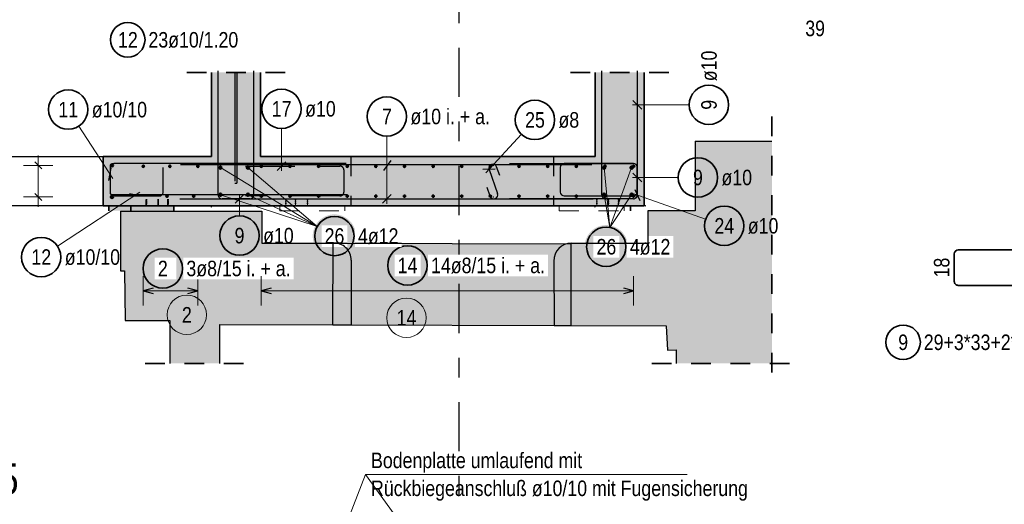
# Model space of a CAD drawing. Header units: millimetres. Extents: x -4 to 30.7, y -2.9 to 30.7.
# Tile 4 of 39: x 5.3 to 10.3, y 4.9 to 7.4. Entities that reach past the tile are written whole.
import ezdxf

# ---------------------------------------------------------------- set-up
doc = ezdxf.new("R2010")
doc.units = ezdxf.units.MM
doc.linetypes.add('DASHDOTX2', pattern=[2, 1, -0.5, 0, -0.5])
doc.linetypes.add('HIDDEN', pattern=[0.375, 0.25, -0.125])
doc.layers.add('Achsen', color=7, linetype='Continuous', lineweight=20)
doc.styles.add('Arial Narrow', font='ARIALN.TTF')

msp = doc.modelspace()

# ---------------------------------------------------------------- hatches: boundary and pattern name
at = {"lineweight": 25, "true_color": 0xcef2bf}
for points in [[(6.504855, 7.099674), (6.504855, 6.671931), (6.254855, 6.671931), (6.254855, 7.099674)], [(8.454862, 7.099674), (8.454862, 6.671931), (8.204862, 6.671931), (8.204862, 7.099674)], [(5.704857, 6.421931), (8.454862, 6.421931), (8.454862, 6.671931), (5.704857, 6.671931)]]:
    msp.add_hatch(color=254, dxfattribs=at).paths.add_polyline_path(points)
at = {"lineweight": 25, "true_color": 0xff0000}
msp.add_hatch(color=1, dxfattribs=at).paths.add_polyline_path([(6.384855, 7.099674), (6.384855, 6.536931), (6.374855, 6.536931), (6.374855, 7.099674)])
at = {"lineweight": 25, "true_color": 0xf0f0f0}
for points in [[(9.103912, 6.750246), (9.103912, 5.621148), (8.617818, 5.621148), (8.617818, 5.690054), (8.57356, 5.689339), (8.567178, 5.812458), (7.996558, 5.814047), (7.994653, 6.140681), (7.994657, 6.14226), (7.994689, 6.14384), (7.994748, 6.145418), (7.994834, 6.146995), (7.994947, 6.148571), (7.995088, 6.150144), (7.995256, 6.151715), (7.995451, 6.153283), (7.995673, 6.154847), (7.995922, 6.156406), (7.996197, 6.157962), (7.9965, 6.159512), (7.996829, 6.161057), (7.997185, 6.162596), (7.997568, 6.164129), (7.997977, 6.165655), (7.998412, 6.167173), (7.998874, 6.168684), (7.999361, 6.170186), (7.999874, 6.17168), (8.000413, 6.173165), (8.000978, 6.174641), (8.001568, 6.176106), (8.002183, 6.177561), (8.002824, 6.179005), (8.003489, 6.180438), (8.004178, 6.181859), (8.004893, 6.183268), (8.005631, 6.184664), (8.006393, 6.186048), (8.00718, 6.187418), (8.007989, 6.188774), (8.008822, 6.190116), (8.009679, 6.191444), (8.010557, 6.192756), (8.011459, 6.194054), (8.012383, 6.195335), (8.013328, 6.1966), (8.014296, 6.197849), (8.015285, 6.199081), (8.016295, 6.200295), (8.017325, 6.201492), (8.018377, 6.202671), (8.019448, 6.203832), (8.02054, 6.204974), (8.021651, 6.206097), (8.022781, 6.207201), (8.02393, 6.208285), (8.025098, 6.209348), (8.026283, 6.210392), (8.027487, 6.211415), (8.028708, 6.212417), (8.029946, 6.213398), (8.031202, 6.214357), (8.032473, 6.215294), (8.03376, 6.21621), (8.035063, 6.217103), (8.036382, 6.217973), (8.037715, 6.21882), (8.039062, 6.219645), (8.040424, 6.220446), (8.041799, 6.221223), (8.043188, 6.221976), (8.044589, 6.222706), (8.046002, 6.22341), (8.047428, 6.224091), (8.048865, 6.224747), (8.050313, 6.225377), (8.051772, 6.225983), (8.053241, 6.226564), (8.05472, 6.227119), (8.056209, 6.227648), (8.057706, 6.228151), (8.059212, 6.228629), (8.060725, 6.229081), (8.062247, 6.229506), (8.063775, 6.229905), (8.06531, 6.230277), (8.066852, 6.230623), (8.068399, 6.230943), (8.069951, 6.231235), (8.071508, 6.231501), (8.07307, 6.23174), (8.074635, 6.231951), (8.076204, 6.232136), (8.077776, 6.232294), (8.07935, 6.232424), (8.080926, 6.232527), (8.082504, 6.232603), (8.084083, 6.232652), (8.473443, 6.232652), (8.473443, 6.396954), (8.71455, 6.396928), (8.71455, 6.75023)], [(5.954445, 6.394541), (5.961104, 5.839189), (5.816095, 5.839975), (5.813082, 6.091187), (5.792967, 6.091187), (5.79272, 6.394541)], [(6.966307, 6.145409), (6.966307, 5.816656), (6.296134, 5.818702), (6.296134, 5.621148), (6.044077, 5.621148), (6.044074, 5.838739), (5.961104, 5.839189), (5.954445, 6.394541), (6.511681, 6.394541), (6.511681, 6.232406), (6.87342, 6.232406), (6.874935, 6.232492), (6.876452, 6.232552), (6.877969, 6.232585), (6.879487, 6.232592), (6.881004, 6.232573), (6.882521, 6.232527), (6.884037, 6.232454), (6.885551, 6.232356), (6.887064, 6.23223), (6.888574, 6.232079), (6.890081, 6.231901), (6.891585, 6.231698), (6.893085, 6.231468), (6.894581, 6.231212), (6.896072, 6.23093), (6.897558, 6.230622), (6.899038, 6.230288), (6.900513, 6.229928), (6.90198, 6.229543), (6.903441, 6.229133), (6.904895, 6.228697), (6.906341, 6.228235), (6.907778, 6.227749), (6.909207, 6.227238), (6.910627, 6.226702), (6.912037, 6.226141), (6.913437, 6.225556), (6.914827, 6.224946), (6.916206, 6.224313), (6.917574, 6.223656), (6.91893, 6.222974), (6.920274, 6.22227), (6.921606, 6.221542), (6.922925, 6.220791), (6.92423, 6.220017), (6.925522, 6.219221), (6.9268, 6.218402), (6.928063, 6.217561), (6.929311, 6.216698), (6.930545, 6.215814), (6.931762, 6.214908), (6.932964, 6.213981), (6.934149, 6.213034), (6.935318, 6.212066), (6.93647, 6.211077), (6.937604, 6.210069), (6.938721, 6.209041), (6.939819, 6.207994), (6.9409, 6.206928), (6.941961, 6.205844), (6.943003, 6.204741), (6.944026, 6.20362), (6.94503, 6.202481), (6.946013, 6.201326), (6.946976, 6.200153), (6.947919, 6.198964), (6.948841, 6.197758), (6.949741, 6.196536), (6.950621, 6.1953), (6.951478, 6.194047), (6.952314, 6.192781), (6.953127, 6.1915), (6.953918, 6.190204), (6.954687, 6.188896), (6.955432, 6.187574), (6.956155, 6.186239), (6.956854, 6.184892), (6.957529, 6.183533), (6.958181, 6.182163), (6.958809, 6.180781), (6.959412, 6.179389), (6.959991, 6.177986), (6.960546, 6.176574), (6.961076, 6.175152), (6.961582, 6.173721), (6.962062, 6.172281), (6.962517, 6.170833), (6.962947, 6.169378), (6.963352, 6.167915), (6.963731, 6.166446), (6.964084, 6.16497), (6.964411, 6.163488), (6.964713, 6.162001), (6.964989, 6.160508), (6.965239, 6.159012), (6.965463, 6.157511), (6.96566, 6.156006), (6.965832, 6.154498), (6.965977, 6.152987), (6.966095, 6.151474), (6.966188, 6.14996), (6.966254, 6.148444), (6.966293, 6.146926)], [(6.87342, 6.232406), (8.084075, 6.22934), (8.083022, 5.813828), (6.872368, 5.816894)]]:
    msp.add_hatch(color=7, dxfattribs=at).paths.add_polyline_path(points)
at = {"lineweight": 25, "true_color": 0xff8080}
msp.add_hatch(color=11, dxfattribs=at).paths.add_polyline_path([(5.734416, 6.396928), (6.064416, 6.396928), (6.064416, 6.421928), (5.734416, 6.421928)])
at = {"lineweight": 50, "true_color": 0xffffff}
msp.add_hatch(color=7, dxfattribs=at).paths.add_polyline_path([(8.372104, 6.213955), (8.372037, 6.217793), (8.371836, 6.221628), (8.371501, 6.225453), (8.371033, 6.229264), (8.370432, 6.233056), (8.3697, 6.236825), (8.368836, 6.240566), (8.367842, 6.244275), (8.36672, 6.247946), (8.36547, 6.251577), (8.364094, 6.255161), (8.362594, 6.258696), (8.360971, 6.262175), (8.359228, 6.265596), (8.357366, 6.268955), (8.355389, 6.272246), (8.353298, 6.275466), (8.351095, 6.278611), (8.348785, 6.281677), (8.346368, 6.284661), (8.34385, 6.287559), (8.341231, 6.290367), (8.338516, 6.293082), (8.335708, 6.2957), (8.33281, 6.298219), (8.329826, 6.300636), (8.32676, 6.302946), (8.323615, 6.305149), (8.320395, 6.30724), (8.317104, 6.309217), (8.313745, 6.311079), (8.310324, 6.312822), (8.306845, 6.314445), (8.30331, 6.315945), (8.299726, 6.317321), (8.296095, 6.318571), (8.292424, 6.319693), (8.288715, 6.320687), (8.284974, 6.321551), (8.281205, 6.322283), (8.277413, 6.322884), (8.273602, 6.323352), (8.269777, 6.323687), (8.265943, 6.323887), (8.262104, 6.323955), (8.258265, 6.323887), (8.25443, 6.323687), (8.250605, 6.323352), (8.246795, 6.322884), (8.243002, 6.322283), (8.239233, 6.321551), (8.235492, 6.320687), (8.231783, 6.319693), (8.228112, 6.318571), (8.224481, 6.317321), (8.220897, 6.315945), (8.217363, 6.314445), (8.213883, 6.312822), (8.210462, 6.311079), (8.207104, 6.309217), (8.203812, 6.30724), (8.200592, 6.305149), (8.197447, 6.302946), (8.194381, 6.300636), (8.191397, 6.298219), (8.188499, 6.2957), (8.185691, 6.293082), (8.182976, 6.290367), (8.180358, 6.287559), (8.177839, 6.284661), (8.175422, 6.281677), (8.173112, 6.278611), (8.170909, 6.275466), (8.168818, 6.272246), (8.166841, 6.268955), (8.164979, 6.265596), (8.163236, 6.262175), (8.161614, 6.258696), (8.160113, 6.255161), (8.158737, 6.251577), (8.157487, 6.247946), (8.156365, 6.244275), (8.155371, 6.240566), (8.154507, 6.236825), (8.153775, 6.233056), (8.153174, 6.229264), (8.152706, 6.225453), (8.152372, 6.221628), (8.152171, 6.217793), (8.152104, 6.213955), (8.152171, 6.210116), (8.152372, 6.206281), (8.152706, 6.202456), (8.153174, 6.198645), (8.153775, 6.194853), (8.154507, 6.191084), (8.155371, 6.187343), (8.156365, 6.183634), (8.157487, 6.179963), (8.158737, 6.176332), (8.160113, 6.172748), (8.161614, 6.169213), (8.163236, 6.165734), (8.164979, 6.162313), (8.166841, 6.158955), (8.168818, 6.155663), (8.170909, 6.152443), (8.173112, 6.149298), (8.175422, 6.146232), (8.177839, 6.143248), (8.180358, 6.14035), (8.182976, 6.137542), (8.185691, 6.134827), (8.188499, 6.132209), (8.191397, 6.12969), (8.194381, 6.127273), (8.197447, 6.124963), (8.200592, 6.12276), (8.203812, 6.120669), (8.207104, 6.118692), (8.210462, 6.11683), (8.213883, 6.115087), (8.217363, 6.113465), (8.220897, 6.111964), (8.224481, 6.110588), (8.228112, 6.109338), (8.231783, 6.108216), (8.235492, 6.107222), (8.239233, 6.106358), (8.243002, 6.105626), (8.246795, 6.105025), (8.250605, 6.104557), (8.25443, 6.104222), (8.258265, 6.104022), (8.262104, 6.103955), (8.265943, 6.104022), (8.269777, 6.104222), (8.273602, 6.104557), (8.277413, 6.105025), (8.281205, 6.105626), (8.284974, 6.106358), (8.288715, 6.107222), (8.292424, 6.108216), (8.296095, 6.109338), (8.299726, 6.110588), (8.30331, 6.111964), (8.306845, 6.113465), (8.310324, 6.115087), (8.313745, 6.11683), (8.317104, 6.118692), (8.320395, 6.120669), (8.323615, 6.12276), (8.32676, 6.124963), (8.329826, 6.127273), (8.33281, 6.12969), (8.335708, 6.132209), (8.338516, 6.134827), (8.341231, 6.137542), (8.34385, 6.14035), (8.346368, 6.143248), (8.348785, 6.146232), (8.351095, 6.149298), (8.353298, 6.152443), (8.355389, 6.155663), (8.357366, 6.158955), (8.359228, 6.162313), (8.360971, 6.165734), (8.362594, 6.169213), (8.364094, 6.172748), (8.36547, 6.176332), (8.36672, 6.179963), (8.367842, 6.183634), (8.368836, 6.187343), (8.3697, 6.191084), (8.370432, 6.194853), (8.371033, 6.198645), (8.371501, 6.202456), (8.371836, 6.206281)])
at = {"lineweight": 25, "true_color": 0xffffff}
for points in [[(6.118054, 6.10355), (6.117987, 6.107389), (6.117786, 6.111223), (6.117451, 6.115048), (6.116984, 6.118859), (6.116383, 6.122651), (6.11565, 6.12642), (6.114787, 6.130161), (6.113793, 6.13387), (6.11267, 6.137542), (6.11142, 6.141172), (6.110044, 6.144757), (6.108544, 6.148291), (6.106921, 6.151771), (6.105178, 6.155192), (6.103317, 6.15855), (6.101339, 6.161841), (6.099248, 6.165061), (6.097046, 6.168206), (6.094735, 6.171273), (6.092319, 6.174256), (6.0898, 6.177154), (6.087181, 6.179962), (6.084466, 6.182677), (6.081658, 6.185296), (6.078761, 6.187815), (6.075777, 6.190231), (6.07271, 6.192542), (6.069565, 6.194744), (6.066345, 6.196835), (6.063054, 6.198813), (6.059696, 6.200674), (6.056275, 6.202417), (6.052795, 6.20404), (6.049261, 6.20554), (6.045676, 6.206916), (6.042046, 6.208166), (6.038374, 6.209289), (6.034665, 6.210282), (6.030924, 6.211146), (6.027155, 6.211879), (6.023363, 6.212479), (6.019552, 6.212947), (6.015727, 6.213282), (6.011893, 6.213483), (6.008054, 6.21355), (6.004215, 6.213483), (6.000381, 6.213282), (5.996556, 6.212947), (5.992745, 6.212479), (5.988953, 6.211879), (5.985184, 6.211146), (5.981443, 6.210282), (5.977734, 6.209289), (5.974062, 6.208166), (5.970432, 6.206916), (5.966847, 6.20554), (5.963313, 6.20404), (5.959833, 6.202417), (5.956412, 6.200674), (5.953054, 6.198813), (5.949763, 6.196835), (5.946543, 6.194744), (5.943398, 6.192542), (5.940331, 6.190231), (5.937347, 6.187815), (5.93445, 6.185296), (5.931642, 6.182677), (5.928927, 6.179962), (5.926308, 6.177154), (5.923789, 6.174256), (5.921373, 6.171273), (5.919062, 6.168206), (5.91686, 6.165061), (5.914769, 6.161841), (5.912791, 6.15855), (5.91093, 6.155192), (5.909187, 6.151771), (5.907564, 6.148291), (5.906064, 6.144757), (5.904688, 6.141172), (5.903438, 6.137542), (5.902315, 6.13387), (5.901322, 6.130161), (5.900458, 6.12642), (5.899725, 6.122651), (5.899125, 6.118859), (5.898657, 6.115048), (5.898322, 6.111223), (5.898121, 6.107389), (5.898054, 6.10355), (5.898121, 6.099711), (5.898322, 6.095877), (5.898657, 6.092052), (5.899125, 6.088241), (5.899725, 6.084448), (5.900458, 6.080679), (5.901322, 6.076938), (5.902315, 6.07323), (5.903438, 6.069558), (5.904688, 6.065928), (5.906064, 6.062343), (5.907564, 6.058809), (5.909187, 6.055329), (5.91093, 6.051908), (5.912791, 6.04855), (5.914769, 6.045259), (5.91686, 6.042039), (5.919062, 6.038893), (5.921373, 6.035827), (5.923789, 6.032843), (5.926308, 6.029945), (5.928927, 6.027137), (5.931642, 6.024422), (5.93445, 6.021804), (5.937347, 6.019285), (5.940331, 6.016869), (5.943398, 6.014558), (5.946543, 6.012356), (5.949763, 6.010264), (5.953054, 6.008287), (5.956412, 6.006426), (5.959833, 6.004682), (5.963313, 6.00306), (5.966847, 6.00156), (5.970432, 6.000184), (5.974062, 5.998934), (5.977734, 5.997811), (5.981443, 5.996817), (5.985184, 5.995954), (5.988953, 5.995221), (5.992745, 5.99462), (5.996556, 5.994152), (6.000381, 5.993818), (6.004215, 5.993617), (6.008054, 5.99355), (6.011893, 5.993617), (6.015727, 5.993818), (6.019552, 5.994152), (6.023363, 5.99462), (6.027155, 5.995221), (6.030924, 5.995954), (6.034665, 5.996817), (6.038374, 5.997811), (6.042046, 5.998934), (6.045676, 6.000184), (6.049261, 6.00156), (6.052795, 6.00306), (6.056275, 6.004682), (6.059696, 6.006426), (6.063054, 6.008287), (6.066345, 6.010264), (6.069565, 6.012356), (6.07271, 6.014558), (6.075777, 6.016869), (6.078761, 6.019285), (6.081658, 6.021804), (6.084466, 6.024422), (6.087181, 6.027137), (6.0898, 6.029945), (6.092319, 6.032843), (6.094735, 6.035827), (6.097046, 6.038893), (6.099248, 6.042039), (6.101339, 6.045259), (6.103317, 6.04855), (6.105178, 6.051908), (6.106921, 6.055329), (6.108544, 6.058809), (6.110044, 6.062343), (6.11142, 6.065928), (6.11267, 6.069558), (6.113793, 6.07323), (6.114787, 6.076938), (6.11565, 6.080679), (6.116383, 6.084448), (6.116984, 6.088241), (6.117451, 6.092052), (6.117786, 6.095877)], [(7.361529, 6.119086), (7.361462, 6.122925), (7.361261, 6.126759), (7.360926, 6.130584), (7.360458, 6.134395), (7.359858, 6.138187), (7.359125, 6.141956), (7.358261, 6.145697), (7.357267, 6.149406), (7.356145, 6.153078), (7.354895, 6.156708), (7.353519, 6.160292), (7.352019, 6.163827), (7.350396, 6.167307), (7.348653, 6.170728), (7.346791, 6.174086), (7.344814, 6.177377), (7.342723, 6.180597), (7.340521, 6.183742), (7.33821, 6.186808), (7.335794, 6.189792), (7.333275, 6.19269), (7.330656, 6.195498), (7.327941, 6.198213), (7.325133, 6.200832), (7.322235, 6.203351), (7.319251, 6.205767), (7.316185, 6.208078), (7.31304, 6.21028), (7.30982, 6.212371), (7.306529, 6.214348), (7.303171, 6.21621), (7.29975, 6.217953), (7.29627, 6.219576), (7.292735, 6.221076), (7.289151, 6.222452), (7.285521, 6.223702), (7.281849, 6.224824), (7.27814, 6.225818), (7.274399, 6.226682), (7.27063, 6.227415), (7.266838, 6.228015), (7.263027, 6.228483), (7.259202, 6.228818), (7.255368, 6.229019), (7.251529, 6.229086), (7.24769, 6.229019), (7.243855, 6.228818), (7.240031, 6.228483), (7.23622, 6.228015), (7.232427, 6.227415), (7.228658, 6.226682), (7.224917, 6.225818), (7.221209, 6.224824), (7.217537, 6.223702), (7.213906, 6.222452), (7.210322, 6.221076), (7.206788, 6.219576), (7.203308, 6.217953), (7.199887, 6.21621), (7.196529, 6.214348), (7.193238, 6.212371), (7.190017, 6.21028), (7.186872, 6.208078), (7.183806, 6.205767), (7.180822, 6.203351), (7.177924, 6.200832), (7.175116, 6.198213), (7.172401, 6.195498), (7.169783, 6.19269), (7.167264, 6.189792), (7.164848, 6.186808), (7.162537, 6.183742), (7.160335, 6.180597), (7.158243, 6.177377), (7.156266, 6.174086), (7.154404, 6.170728), (7.152661, 6.167307), (7.151039, 6.163827), (7.149538, 6.160292), (7.148163, 6.156708), (7.146912, 6.153078), (7.14579, 6.149406), (7.144796, 6.145697), (7.143932, 6.141956), (7.1432, 6.138187), (7.142599, 6.134395), (7.142131, 6.130584), (7.141797, 6.126759), (7.141596, 6.122925), (7.141529, 6.119086), (7.141596, 6.115247), (7.141797, 6.111412), (7.142131, 6.107588), (7.142599, 6.103777), (7.1432, 6.099984), (7.143932, 6.096215), (7.144796, 6.092474), (7.14579, 6.088766), (7.146912, 6.085094), (7.148163, 6.081463), (7.149538, 6.077879), (7.151039, 6.074345), (7.152661, 6.070865), (7.154404, 6.067444), (7.156266, 6.064086), (7.158243, 6.060795), (7.160335, 6.057574), (7.162537, 6.054429), (7.164848, 6.051363), (7.167264, 6.048379), (7.169783, 6.045481), (7.172401, 6.042673), (7.175116, 6.039958), (7.177924, 6.03734), (7.180822, 6.034821), (7.183806, 6.032405), (7.186872, 6.030094), (7.190017, 6.027892), (7.193238, 6.0258), (7.196529, 6.023823), (7.199887, 6.021961), (7.203308, 6.020218), (7.206788, 6.018596), (7.210322, 6.017095), (7.213906, 6.01572), (7.217537, 6.014469), (7.221209, 6.013347), (7.224917, 6.012353), (7.228658, 6.011489), (7.232427, 6.010757), (7.23622, 6.010156), (7.240031, 6.009688), (7.243855, 6.009354), (7.24769, 6.009153), (7.251529, 6.009086), (7.255368, 6.009153), (7.259202, 6.009354), (7.263027, 6.009688), (7.266838, 6.010156), (7.27063, 6.010757), (7.274399, 6.011489), (7.27814, 6.012353), (7.281849, 6.013347), (7.285521, 6.014469), (7.289151, 6.01572), (7.292735, 6.017095), (7.29627, 6.018596), (7.29975, 6.020218), (7.303171, 6.021961), (7.306529, 6.023823), (7.30982, 6.0258), (7.31304, 6.027892), (7.316185, 6.030094), (7.319251, 6.032405), (7.322235, 6.034821), (7.325133, 6.03734), (7.327941, 6.039958), (7.330656, 6.042673), (7.333275, 6.045481), (7.335794, 6.048379), (7.33821, 6.051363), (7.340521, 6.054429), (7.342723, 6.057574), (7.344814, 6.060795), (7.346791, 6.064086), (7.348653, 6.067444), (7.350396, 6.070865), (7.352019, 6.074345), (7.353519, 6.077879), (7.354895, 6.081463), (7.356145, 6.085094), (7.357267, 6.088766), (7.358261, 6.092474), (7.359125, 6.096215), (7.359858, 6.099984), (7.360458, 6.103777), (7.360926, 6.107588), (7.361261, 6.111412)]]:
    msp.add_hatch(color=7, dxfattribs=at).paths.add_polyline_path(points)

# ---------------------------------------------------------------- linework, layer by layer
at = {"color": 3, "linetype": 'Continuous', "lineweight": 25}
for p, q in [((6.289851, 6.476931), (6.289857, 7.106931)), ((6.469855, 7.106931), (6.469855, 6.476931)), ((8.239859, 6.476931), (8.239864, 7.106931)), ((8.419862, 7.106931), (8.419862, 6.476931)), ((6.374855, 7.099674), (6.374855, 6.546931)), ((6.384855, 7.099674), (6.384855, 6.536931)), ((8.397765, 6.956982), (8.441959, 6.912787)), ((8.71455, 6.75023), (9.103912, 6.750246)), ((8.71455, 6.75023), (8.71455, 6.396928)), ((4.504857, 6.671931), (5.704857, 6.671931)), ((5.392678, 6.609253), (5.357322, 6.644609)), ((5.733313, 6.551373), (5.746401, 6.612488)), ((5.739857, 6.616931), (5.739857, 6.49193)), ((6.939857, 6.636931), (5.759857, 6.636931)), ((6.009858, 6.491924), (6.009859, 6.616924)), ((6.09863, 6.63185), (8.18844, 6.63185)), ((6.589482, 6.601834), (6.633677, 6.646028)), ((7.132208, 6.600701), (7.169021, 6.651672)), ((7.635188, 6.607472), (7.697649, 6.609676)), ((7.666963, 6.606999), (7.709368, 6.484109)), ((7.720239, 6.575485), (7.704763, 6.620079)), ((7.769862, 6.636931), (8.399862, 6.636931)), ((8.02833, 6.616931), (8.02833, 6.491934)), ((8.399862, 6.636931), (8.04833, 6.636931)), ((8.419862, 6.616931), (8.419862, 6.476928)), ((8.419862, 6.491934), (8.419862, 6.616931)), ((8.397765, 6.588065), (8.441959, 6.543871)), ((8.419862, 6.491934), (8.419862, 6.601934)), ((6.374855, 6.536931), (6.384855, 6.536931)), ((7.671567, 6.471028), (7.656092, 6.515623)), ((5.392678, 6.449253), (5.357322, 6.484609)), ((6.944857, 6.476931), (5.744857, 6.476931)), ((5.759856, 6.47193), (5.989857, 6.471924)), ((5.90046, 6.470605), (5.839254, 6.483257)), ((6.094862, 6.456931), (8.194862, 6.456931)), ((6.449855, 6.456931), (6.309851, 6.456931)), ((6.419972, 6.479028), (6.375778, 6.434834)), ((7.124804, 6.434834), (7.168998, 6.479028)), ((8.399862, 6.456928), (7.769862, 6.456933)), ((8.04833, 6.471934), (8.399862, 6.471934)), ((8.399862, 6.456931), (8.259859, 6.456931)), ((8.289862, 6.471934), (8.399862, 6.471934)), ((8.406416, 6.505143), (8.433309, 6.448725)), ((5.704857, 6.421931), (4.504857, 6.421931)), ((5.79272, 6.394541), (5.954445, 6.394541)), ((5.79272, 6.394541), (5.792967, 6.091187)), ((5.954445, 6.394541), (6.511681, 6.394541)), ((6.511681, 6.394541), (6.511681, 6.232406)), ((8.71455, 6.396928), (8.473443, 6.396954)), ((8.083022, 5.813828), (8.084075, 6.22934)), ((6.966307, 6.145409), (6.966307, 5.816656)), ((5.792967, 6.091187), (5.813082, 6.091187)), ((5.813082, 6.091187), (5.816095, 5.839975)), ((5.958857, 6.003397), (5.908857, 5.99)), ((5.908857, 5.99), (5.958857, 5.976603)), ((6.186055, 5.99), (6.136055, 6.003397)), ((6.136055, 5.976603), (6.186055, 5.99)), ((6.558856, 6.003397), (6.508856, 5.99)), ((6.508856, 5.99), (6.558856, 5.976603)), ((8.400862, 5.99), (8.350862, 6.003397)), ((8.350862, 5.976603), (8.400862, 5.99)), ((5.816095, 5.839975), (5.961104, 5.839189)), ((5.961104, 5.839189), (6.044074, 5.838739)), ((6.044074, 5.838739), (6.044077, 5.621148)), ((6.296134, 5.818702), (6.296134, 5.621148)), ((6.296134, 5.818702), (6.966307, 5.816656)), ((6.872368, 5.816894), (8.083022, 5.813828)), ((7.996558, 5.814047), (8.567178, 5.812458)), ((8.567178, 5.812458), (8.57356, 5.689339)), ((8.57356, 5.689339), (8.617818, 5.690054)), ((8.617818, 5.690054), (8.617818, 5.621148))]:
    msp.add_line(p, q, dxfattribs=at)
at = {"color": 2, "linetype": 'HIDDEN', "lineweight": 35, "ltscale": 0.25}
for p, q in [((6.129855, 7.099674), (6.629855, 7.099674)), ((8.079862, 7.099674), (8.579862, 7.099674)), ((9.103912, 6.875246), (9.103912, 5.496148)), ((5.919077, 5.621148), (6.421134, 5.621148)), ((8.492818, 5.621148), (9.228912, 5.621148))]:
    msp.add_line(p, q, dxfattribs=at)
at = {"color": 2, "linetype": 'Continuous', "lineweight": 35}
for p, q in [((6.254855, 7.099674), (6.254855, 6.671931)), ((6.504855, 7.099674), (6.504855, 6.671931)), ((8.204862, 7.099674), (8.204862, 6.671931)), ((8.454862, 7.099674), (8.454862, 6.671931)), ((5.704857, 6.671931), (5.704857, 6.421931)), ((5.704857, 6.671931), (6.254855, 6.671931)), ((6.504855, 6.671931), (8.204862, 6.671931)), ((8.454862, 6.671931), (8.454862, 6.421931)), ((5.704857, 6.421931), (8.454862, 6.421931)), ((5.734416, 6.421928), (5.734416, 6.396928)), ((5.844857, 6.421928), (5.844857, 6.396928)), ((5.928229, 6.451928), (5.921144, 6.451928)), ((5.928229, 6.441914), (5.921144, 6.441914)), ((5.928229, 6.433163), (5.921144, 6.433163)), ((5.924416, 6.451928), (5.924416, 6.421928)), ((5.988229, 6.451928), (5.981144, 6.451928)), ((5.988229, 6.441914), (5.981144, 6.441914)), ((5.988229, 6.433163), (5.981144, 6.433163)), ((5.984416, 6.451928), (5.984416, 6.421931)), ((6.038229, 6.451928), (6.031144, 6.451928)), ((6.038229, 6.441914), (6.031144, 6.441914)), ((6.038229, 6.433163), (6.031144, 6.433163)), ((6.034416, 6.421928), (6.034416, 6.451928)), ((6.064416, 6.421928), (6.064416, 6.396928)), ((8.38455, 6.421931), (8.38455, 6.396928)), ((10.030919, 6.177652), (10.030919, 6.037648)), ((10.680919, 6.197652), (10.050919, 6.197652)), ((10.050919, 6.017648), (10.680919, 6.017654))]:
    msp.add_line(p, q, dxfattribs=at)
at = {"color": 5, "linetype": 'Continuous', "lineweight": 18}
for p, q in [((8.683786, 6.934885), (8.394862, 6.934885)), ((5.58141, 6.826734), (5.753441, 6.560943)), ((6.611579, 6.814761), (6.611579, 6.598931)), ((7.146901, 6.77573), (7.146901, 6.431931)), ((7.831026, 6.785227), (7.649376, 6.590284)), ((5.375, 6.676931), (5.375, 6.416931)), ((5.45, 6.626931), (5.3, 6.626931)), ((6.300855, 6.615931), (6.792421, 6.316399)), ((6.440855, 6.615931), (6.792421, 6.316399)), ((8.250862, 6.615931), (8.279349, 6.312456)), ((8.390862, 6.615931), (8.279349, 6.312456)), ((8.627543, 6.565968), (8.394862, 6.565968)), ((5.45, 6.466931), (5.3, 6.466931)), ((5.473603, 6.216433), (5.890747, 6.490664)), ((6.300855, 6.477932), (6.792421, 6.316399)), ((6.397875, 6.370615), (6.397875, 6.481931)), ((6.440855, 6.477932), (6.792421, 6.316399)), ((8.250862, 6.477932), (8.279349, 6.312456)), ((8.390862, 6.477932), (8.279349, 6.312456)), ((8.767074, 6.353886), (8.396298, 6.485285)), ((5.908857, 6.065), (5.908857, 5.915)), ((6.186055, 5.915), (6.186055, 6.065)), ((8.400862, 5.915), (8.400862, 6.065)), ((5.908857, 5.99), (6.186055, 5.99)), ((8.400862, 5.99), (6.508856, 5.99)), ((7.039091, 5.056678), (6.471242, 3.610645)), ((8.672295, 5.056678), (7.039091, 5.056678)), ((7.039091, 5.056678), (8.115969, 3.568271))]:
    msp.add_line(p, q, dxfattribs=at)
at = {"color": 3, "linetype": 'HIDDEN', "lineweight": 25, "ltscale": 0.25}
for p, q in [((6.963331, 6.671931), (6.963331, 6.421931)), ((7.99333, 6.671931), (7.99333, 6.421931))]:
    msp.add_line(p, q, dxfattribs=at)
at = {"color": 3, "linetype": 'HIDDEN', "lineweight": 25}
for p, q in [((6.428331, 6.623931), (6.908331, 6.623931)), ((6.928331, 6.603931), (6.928331, 6.491931)), ((6.908331, 6.471931), (6.428331, 6.471931))]:
    msp.add_line(p, q, dxfattribs=at)
at = {"color": 9, "linetype": 'Continuous', "lineweight": 0}
msp.add_line((5.744857, 6.476931), (6.559857, 6.476931), dxfattribs=at)
at = {"color": 6, "linetype": 'HIDDEN', "lineweight": 13, "ltscale": 0.25}
for p, q in [((6.603331, 6.421931), (6.603331, 6.396928)), ((6.629518, 6.451931), (6.636603, 6.451931)), ((6.629518, 6.441918), (6.636603, 6.441918)), ((6.629518, 6.433166), (6.636603, 6.433166)), ((6.633331, 6.421931), (6.633331, 6.451931)), ((6.679518, 6.451931), (6.686603, 6.451931)), ((6.679518, 6.441918), (6.686603, 6.441918)), ((6.679518, 6.433166), (6.686603, 6.433166)), ((6.683331, 6.451931), (6.683331, 6.421934)), ((6.739518, 6.451931), (6.746603, 6.451931)), ((6.739518, 6.441918), (6.746603, 6.441918)), ((6.739518, 6.433166), (6.746603, 6.433166)), ((6.743331, 6.451931), (6.743331, 6.421931)), ((6.933331, 6.421931), (6.933331, 6.396928)), ((8.02333, 6.421931), (8.02333, 6.396931)), ((8.217142, 6.451934), (8.210058, 6.451934)), ((8.217142, 6.441921), (8.210058, 6.441921)), ((8.217142, 6.433169), (8.210058, 6.433169)), ((8.21333, 6.451934), (8.21333, 6.421934)), ((8.277142, 6.451934), (8.270058, 6.451934)), ((8.277142, 6.441921), (8.270058, 6.441921)), ((8.277142, 6.433169), (8.270058, 6.433169)), ((8.27333, 6.451934), (8.27333, 6.421938)), ((8.327142, 6.451934), (8.320058, 6.451934)), ((8.327142, 6.441921), (8.320058, 6.441921)), ((8.327142, 6.433169), (8.320058, 6.433169)), ((8.32333, 6.421934), (8.32333, 6.451934)), ((8.35333, 6.421931), (8.35333, 6.396928)), ((6.603331, 6.396928), (6.933331, 6.396928)), ((8.02333, 6.396931), (8.35333, 6.396928))]:
    msp.add_line(p, q, dxfattribs=at)
at = {"color": 2, "linetype": 'Continuous', "lineweight": 35}
for centre, radius in [((5.830232, 7.26532), 0.0875), ((5.527074, 6.910684), 0.1), ((6.611579, 6.914761), 0.1), ((8.783786, 6.934885), 0.1), ((7.146901, 6.87573), 0.1), ((7.899198, 6.858388), 0.1), ((8.727543, 6.565968), 0.1), ((8.86133, 6.320483), 0.1), ((6.397875, 6.270615), 0.1), ((6.88016, 6.268421), 0.1), ((8.262104, 6.213955), 0.1), ((5.390043, 6.1615), 0.1), ((7.251529, 6.119086), 0.1), ((6.008054, 6.10355), 0.1), ((9.770703, 5.728668), 0.0875)]:
    msp.add_circle(centre, radius, dxfattribs=at)
at = {"color": 9, "linetype": 'Continuous', "lineweight": 0}
for centre, radius in [((6.254855, 6.886931), 0.00111), ((6.504855, 6.886931), 0.00111), ((8.204862, 6.886931), 0.00111), ((8.454862, 6.886931), 0.00111), ((7.989862, 6.671931), 0.00111), ((7.687859, 6.626917), 0.00111), ((7.687526, 6.466931), 0.00111), ((6.254851, 6.416931), 0.00111), ((6.254855, 6.421932), 0.00111), ((6.254855, 6.421931), 0.00111), ((6.504855, 6.421931), 0.00111), ((7.989862, 6.421931), 0.00111), ((8.204859, 6.416931), 0.00111), ((8.204862, 6.421932), 0.00111), ((8.204862, 6.421931), 0.00111), ((8.459862, 6.421928), 0.00111), ((6.130141, 5.868284), 0.1), ((7.246184, 5.853115), 0.1), ((9.103912, 5.621148), 0.00111)]:
    msp.add_circle(centre, radius, dxfattribs=at)
at = {"color": 4, "linetype": 'Continuous', "lineweight": 50}
for centre, radius in [((5.749857, 6.626931), 0.006), ((5.749857, 6.626931), 0.006), ((5.749857, 6.626931), 0.0054), ((5.749857, 6.626931), 0.0042), ((5.749857, 6.626931), 0.003), ((5.749857, 6.626931), 0.0018), ((5.749857, 6.626931), 0.0006), ((5.908857, 6.622931), 0.004), ((5.908857, 6.622931), 0.004), ((5.908857, 6.622931), 0.0036), ((5.908857, 6.622931), 0.0028), ((5.908857, 6.622931), 0.002), ((5.908857, 6.622931), 0.0012), ((5.908857, 6.622931), 0.0004), ((6.043656, 6.622931), 0.004), ((6.043656, 6.622931), 0.004), ((6.043656, 6.622931), 0.0036), ((6.043656, 6.622931), 0.0028), ((6.043656, 6.622931), 0.002), ((6.043656, 6.622931), 0.0012), ((6.043656, 6.622931), 0.0004), ((6.186055, 6.622931), 0.004), ((6.186055, 6.622931), 0.004), ((6.186055, 6.622931), 0.0036), ((6.186055, 6.622931), 0.0028), ((6.186055, 6.622931), 0.002), ((6.186055, 6.622931), 0.0012), ((6.186055, 6.622931), 0.0004), ((6.300855, 6.615931), 0.006), ((6.300855, 6.615931), 0.006), ((6.300855, 6.615931), 0.0054), ((6.300855, 6.615931), 0.0042), ((6.300855, 6.615931), 0.003), ((6.300855, 6.615931), 0.0018), ((6.300855, 6.615931), 0.0006), ((6.440855, 6.615931), 0.006), ((6.440855, 6.615931), 0.006), ((6.440855, 6.615931), 0.0054), ((6.440855, 6.615931), 0.0042), ((6.440855, 6.615931), 0.003), ((6.440855, 6.615931), 0.0018), ((6.440855, 6.615931), 0.0006), ((6.508856, 6.622931), 0.004), ((6.508856, 6.622931), 0.004), ((6.508856, 6.622931), 0.0036), ((6.508856, 6.622931), 0.0028), ((6.508856, 6.622931), 0.002), ((6.508856, 6.622931), 0.0012), ((6.508856, 6.622931), 0.0004), ((6.654395, 6.622931), 0.004), ((6.654395, 6.622931), 0.004), ((6.654395, 6.622931), 0.0036), ((6.654395, 6.622931), 0.0028), ((6.654395, 6.622931), 0.002), ((6.654395, 6.622931), 0.0012), ((6.654395, 6.622931), 0.0004), ((6.799934, 6.622931), 0.004), ((6.799934, 6.622931), 0.004), ((6.799934, 6.622931), 0.0036), ((6.799934, 6.622931), 0.0028), ((6.799934, 6.622931), 0.002), ((6.799934, 6.622931), 0.0012), ((6.799934, 6.622931), 0.0004), ((6.945473, 6.622931), 0.004), ((6.945473, 6.622931), 0.004), ((6.945473, 6.622931), 0.0036), ((6.945473, 6.622931), 0.0028), ((6.945473, 6.622931), 0.002), ((6.945473, 6.622931), 0.0012), ((6.945473, 6.622931), 0.0004), ((7.091012, 6.622931), 0.004), ((7.091012, 6.622931), 0.004), ((7.091012, 6.622931), 0.0036), ((7.091012, 6.622931), 0.0028), ((7.091012, 6.622931), 0.002), ((7.091012, 6.622931), 0.0012), ((7.091012, 6.622931), 0.0004), ((7.236551, 6.622931), 0.004), ((7.236551, 6.622931), 0.004), ((7.236551, 6.622931), 0.0036), ((7.236551, 6.622931), 0.0028), ((7.236551, 6.622931), 0.002), ((7.236551, 6.622931), 0.0012), ((7.236551, 6.622931), 0.0004), ((7.38209, 6.622931), 0.004), ((7.38209, 6.622931), 0.004), ((7.38209, 6.622931), 0.0036), ((7.38209, 6.622931), 0.0028), ((7.38209, 6.622931), 0.002), ((7.38209, 6.622931), 0.0012), ((7.38209, 6.622931), 0.0004), ((7.527629, 6.622931), 0.004), ((7.527629, 6.622931), 0.004), ((7.527629, 6.622931), 0.0036), ((7.527629, 6.622931), 0.0028), ((7.527629, 6.622931), 0.002), ((7.527629, 6.622931), 0.0012), ((7.527629, 6.622931), 0.0004), ((7.673168, 6.622931), 0.004), ((7.673168, 6.622931), 0.004), ((7.673168, 6.622931), 0.0036), ((7.673168, 6.622931), 0.0028), ((7.673168, 6.622931), 0.002), ((7.673168, 6.622931), 0.0012), ((7.673168, 6.622931), 0.0004), ((7.818707, 6.622931), 0.004), ((7.818707, 6.622931), 0.004), ((7.818707, 6.622931), 0.0036), ((7.818707, 6.622931), 0.0028), ((7.818707, 6.622931), 0.002), ((7.818707, 6.622931), 0.0012), ((7.818707, 6.622931), 0.0004), ((7.964245, 6.622931), 0.004), ((7.964245, 6.622931), 0.004), ((7.964245, 6.622931), 0.0036), ((7.964245, 6.622931), 0.0028), ((7.964245, 6.622931), 0.002), ((7.964245, 6.622931), 0.0012), ((7.964245, 6.622931), 0.0004), ((8.109784, 6.622931), 0.004), ((8.109784, 6.622931), 0.004), ((8.109784, 6.622931), 0.0036), ((8.109784, 6.622931), 0.0028), ((8.109784, 6.622931), 0.002), ((8.109784, 6.622931), 0.0012), ((8.109784, 6.622931), 0.0004), ((8.250862, 6.615931), 0.006), ((8.250862, 6.615931), 0.006), ((8.250862, 6.615931), 0.0054), ((8.250862, 6.615931), 0.0042), ((8.250862, 6.615931), 0.003), ((8.250862, 6.615931), 0.0018), ((8.250862, 6.615931), 0.0006), ((8.255323, 6.622931), 0.004), ((8.255323, 6.622931), 0.004), ((8.255323, 6.622931), 0.0036), ((8.255323, 6.622931), 0.0028), ((8.255323, 6.622931), 0.002), ((8.255323, 6.622931), 0.0012), ((8.255323, 6.622931), 0.0004), ((8.390862, 6.615931), 0.006), ((8.390862, 6.615931), 0.006), ((8.390862, 6.615931), 0.0054), ((8.390862, 6.615931), 0.0042), ((8.390862, 6.615931), 0.003), ((8.390862, 6.615931), 0.0018), ((8.390862, 6.615931), 0.0006), ((8.400862, 6.622931), 0.004), ((8.400862, 6.622931), 0.004), ((8.400862, 6.622931), 0.0036), ((8.400862, 6.622931), 0.0028), ((8.400862, 6.622931), 0.002), ((8.400862, 6.622931), 0.0012), ((8.400862, 6.622931), 0.0004), ((5.749857, 6.466931), 0.006), ((5.749857, 6.466931), 0.006), ((5.749857, 6.466931), 0.0054), ((5.749857, 6.466931), 0.0042), ((5.749857, 6.466931), 0.003), ((5.749857, 6.466931), 0.0018), ((5.749857, 6.466931), 0.0006), ((6.029713, 6.470931), 0.004), ((6.029713, 6.470931), 0.004), ((6.029713, 6.470931), 0.0036), ((6.029713, 6.470931), 0.0028), ((6.029713, 6.470931), 0.002), ((6.029713, 6.470931), 0.0012), ((6.029713, 6.470931), 0.0004), ((6.164998, 6.470931), 0.004), ((6.164998, 6.470931), 0.004), ((6.164998, 6.470931), 0.0036), ((6.164998, 6.470931), 0.0028), ((6.164998, 6.470931), 0.002), ((6.164998, 6.470931), 0.0012), ((6.164998, 6.470931), 0.0004), ((6.300855, 6.477932), 0.006), ((6.300855, 6.477932), 0.006), ((6.300855, 6.477932), 0.0054), ((6.300855, 6.477932), 0.0042), ((6.300855, 6.477932), 0.003), ((6.300855, 6.477932), 0.0018), ((6.300855, 6.477932), 0.0006), ((6.440855, 6.477932), 0.006), ((6.440855, 6.477932), 0.006), ((6.440855, 6.477932), 0.0054), ((6.440855, 6.477932), 0.0042), ((6.440855, 6.477932), 0.003), ((6.440855, 6.477932), 0.0018), ((6.440855, 6.477932), 0.0006), ((6.508856, 6.470931), 0.004), ((6.508856, 6.470931), 0.004), ((6.508856, 6.470931), 0.0036), ((6.508856, 6.470931), 0.0028), ((6.508856, 6.470931), 0.002), ((6.508856, 6.470931), 0.0012), ((6.508856, 6.470931), 0.0004), ((6.654395, 6.470931), 0.004), ((6.654395, 6.470931), 0.004), ((6.654395, 6.470931), 0.0036), ((6.654395, 6.470931), 0.0028), ((6.654395, 6.470931), 0.002), ((6.654395, 6.470931), 0.0012), ((6.654395, 6.470931), 0.0004), ((6.799934, 6.470931), 0.004), ((6.799934, 6.470931), 0.004), ((6.799934, 6.470931), 0.0036), ((6.799934, 6.470931), 0.0028), ((6.799934, 6.470931), 0.002), ((6.799934, 6.470931), 0.0012), ((6.799934, 6.470931), 0.0004), ((6.945473, 6.470931), 0.004), ((6.945473, 6.470931), 0.004), ((6.945473, 6.470931), 0.0036), ((6.945473, 6.470931), 0.0028), ((6.945473, 6.470931), 0.002), ((6.945473, 6.470931), 0.0012), ((6.945473, 6.470931), 0.0004), ((7.091012, 6.470931), 0.004), ((7.091012, 6.470931), 0.004), ((7.091012, 6.470931), 0.0036), ((7.091012, 6.470931), 0.0028), ((7.091012, 6.470931), 0.002), ((7.091012, 6.470931), 0.0012), ((7.091012, 6.470931), 0.0004), ((7.236551, 6.470931), 0.004), ((7.236551, 6.470931), 0.004), ((7.236551, 6.470931), 0.0036), ((7.236551, 6.470931), 0.0028), ((7.236551, 6.470931), 0.002), ((7.236551, 6.470931), 0.0012), ((7.236551, 6.470931), 0.0004), ((7.38209, 6.470931), 0.004), ((7.38209, 6.470931), 0.004), ((7.38209, 6.470931), 0.0036), ((7.38209, 6.470931), 0.0028), ((7.38209, 6.470931), 0.002), ((7.38209, 6.470931), 0.0012), ((7.38209, 6.470931), 0.0004), ((7.527629, 6.470931), 0.004), ((7.527629, 6.470931), 0.004), ((7.527629, 6.470931), 0.0036), ((7.527629, 6.470931), 0.0028), ((7.527629, 6.470931), 0.002), ((7.527629, 6.470931), 0.0012), ((7.527629, 6.470931), 0.0004), ((7.673168, 6.470931), 0.004), ((7.673168, 6.470931), 0.004), ((7.673168, 6.470931), 0.0036), ((7.673168, 6.470931), 0.0028), ((7.673168, 6.470931), 0.002), ((7.673168, 6.470931), 0.0012), ((7.673168, 6.470931), 0.0004), ((7.818707, 6.470931), 0.004), ((7.818707, 6.470931), 0.004), ((7.818707, 6.470931), 0.0036), ((7.818707, 6.470931), 0.0028), ((7.818707, 6.470931), 0.002), ((7.818707, 6.470931), 0.0012), ((7.818707, 6.470931), 0.0004), ((7.964245, 6.470931), 0.004), ((7.964245, 6.470931), 0.004), ((7.964245, 6.470931), 0.0036), ((7.964245, 6.470931), 0.0028), ((7.964245, 6.470931), 0.002), ((7.964245, 6.470931), 0.0012), ((7.964245, 6.470931), 0.0004), ((8.109784, 6.470931), 0.004), ((8.109784, 6.470931), 0.004), ((8.109784, 6.470931), 0.0036), ((8.109784, 6.470931), 0.0028), ((8.109784, 6.470931), 0.002), ((8.109784, 6.470931), 0.0012), ((8.109784, 6.470931), 0.0004), ((8.250862, 6.477932), 0.006), ((8.250862, 6.477932), 0.006), ((8.250862, 6.477932), 0.0054), ((8.250862, 6.477932), 0.0042), ((8.250862, 6.477932), 0.003), ((8.250862, 6.477932), 0.0018), ((8.250862, 6.477932), 0.0006), ((8.255323, 6.470931), 0.004), ((8.255323, 6.470931), 0.004), ((8.255323, 6.470931), 0.0036), ((8.255323, 6.470931), 0.0028), ((8.255323, 6.470931), 0.002), ((8.255323, 6.470931), 0.0012), ((8.255323, 6.470931), 0.0004), ((8.390862, 6.477932), 0.006), ((8.390862, 6.477932), 0.006), ((8.390862, 6.477932), 0.0054), ((8.390862, 6.477932), 0.0042), ((8.390862, 6.477932), 0.003), ((8.390862, 6.477932), 0.0018), ((8.390862, 6.477932), 0.0006), ((8.400862, 6.470931), 0.004), ((8.400862, 6.470931), 0.004), ((8.400862, 6.470931), 0.0036), ((8.400862, 6.470931), 0.0028), ((8.400862, 6.470931), 0.002), ((8.400862, 6.470931), 0.0012), ((8.400862, 6.470931), 0.0004)]:
    msp.add_circle(centre, radius, dxfattribs=at)
at = {"color": 3, "linetype": 'Continuous', "lineweight": 25}
for centre, start, end in [((5.759857, 6.616931), 90, 180), ((7.685869, 6.613523), 19.138057, 199.038057), ((8.04833, 6.616931), 90, 180), ((8.399862, 6.616931), 0, 90), ((8.399862, 6.616931), 0, 90), ((5.759857, 6.49193), 180, 269.998626), ((5.989858, 6.491924), 269.998626, 359.999326), ((6.309851, 6.476931), 179.999519, 270), ((6.449855, 6.476931), 270, 0), ((7.690462, 6.477585), 199.138057, 19.038057), ((8.04833, 6.491934), 180, 270), ((8.259859, 6.476931), 179.999519, 270), ((8.399862, 6.491934), 270, 0), ((8.399862, 6.491934), 270, 0), ((8.399862, 6.476931), 270, 0), ((8.399862, 6.476928), 269.999519, 0)]:
    msp.add_arc(centre, 0.02, start, end, dxfattribs=at)
at = {"color": 3, "linetype": 'HIDDEN', "lineweight": 25}
for centre, start, end in [((6.908331, 6.603931), 0, 90), ((6.908331, 6.491931), 270, 0)]:
    msp.add_arc(centre, 0.02, start, end, dxfattribs=at)
at = {"color": 2, "linetype": 'Continuous', "lineweight": 35}
for centre, start, end in [((10.050919, 6.177652), 90, 180), ((10.050919, 6.037648), 180, 270.000481)]:
    msp.add_arc(centre, 0.02, start, end, dxfattribs=at)
at = {"layer": 'Achsen', "color": 3, "linetype": 'DASHDOTX2', "lineweight": 25, "ltscale": 0.25}
msp.add_line((7.512342, 19.824874), (7.512463, -0.014661), dxfattribs=at)

# ---------------------------------------------------------------- texts
at = {"color": 2, "lineweight": 35, "style": 'Arial Narrow'}
for s, p in [('Bodenplatte umlaufend mit', (7.066377, 5.089208)), ('Rückbiegeanschluß ø10/10 mit Fugensicherung', (7.066377, 4.947458))]:
    msp.add_text(s, height=0.07875, dxfattribs=at).set_placement(p)
at = {"color": 1, "lineweight": 70, "style": 'Arial Narrow'}
msp.add_text('Schnitt 5 - 5   M. 1:25', height=0.1575, dxfattribs=at).set_placement((3.559887, 4.955848))
at = {"color": 2, "lineweight": 35, "char_height": 0.07875, "attachment_point": 1, "line_spacing_factor": 0.9, "style": 'Arial Narrow'}
for s, insert in [('39', (9.273366, 7.362653)), ('12', (5.780619, 7.304695)), ('23ø10/1.20', (5.935232, 7.304695)), ('ø10/10', (5.647074, 6.950059)), ('11', (5.477461, 6.950059)), ('17', (6.561967, 6.954136)), ('ø10', (6.731579, 6.954136)), ('7', (7.122094, 6.915105)), ('ø10 i. + a.', (7.266901, 6.915105)), ('25', (7.849586, 6.897763)), ('ø8', (8.019198, 6.897763)), ('9', (8.702737, 6.605343)), ('ø10', (8.847543, 6.605343)), ('24', (8.811717, 6.359858)), ('ø10', (8.98133, 6.359858)), ('9', (6.373069, 6.30999)), ('ø10', (6.517875, 6.30999)), ('ø10/10', (5.510043, 6.200875)), ('12', (5.34043, 6.200875)), ('9', (9.745896, 5.768043)), ('29+3*33+2*7+2+24+23+28=219ø10/1.48', (9.875703, 5.768043))]:
    msp.add_mtext(s, dxfattribs=dict(at, insert=insert))
at = {"color": 2, "lineweight": 35, "char_height": 0.07875, "attachment_point": 1, "rotation": 90, "line_spacing_factor": 0.9, "style": 'Arial Narrow'}
for s, insert in [('ø10', (8.744411, 7.054885)), ('9', (8.744411, 6.910078)), ('18', (9.927169, 6.058037))]:
    msp.add_mtext(s, dxfattribs=dict(at, insert=insert))
at = {"color": 9, "lineweight": 0, "char_height": 0.07875, "attachment_point": 1, "line_spacing_factor": 0.9, "style": 'Arial Narrow'}
for s, insert in [('2', (6.105335, 5.907659)), ('14', (7.196572, 5.89249))]:
    msp.add_mtext(s, dxfattribs=dict(at, insert=insert))

# ---------------------------------------------------------------- next in the draw order: texts
at = {"color": 2, "lineweight": 35, "char_height": 0.07875, "attachment_point": 1, "line_spacing_factor": 0.9, "style": 'Arial Narrow', "bg_fill": 3, "box_fill_scale": 1.2, "bg_fill_color": 256, "bg_fill_true_color": 13158600, "bg_fill_transparency": 0}
for s, insert in [('26', (8.212491, 6.25333)), ('4ø12', (8.382104, 6.25333)), ('14', (7.201916, 6.158461)), ('14ø8/15 i. + a.', (7.371529, 6.158461)), ('2', (5.983248, 6.142925)), ('3ø8/15 i. + a.', (6.128054, 6.142925))]:
    msp.add_mtext(s, dxfattribs=dict(at, insert=insert))

# ---------------------------------------------------------------- next in the draw order: hatches: boundary and pattern name
at = {"lineweight": 50, "true_color": 0xffffff}
msp.add_hatch(color=7, dxfattribs=at).paths.add_polyline_path([(6.99016, 6.268421), (6.990093, 6.27226), (6.989892, 6.276094), (6.989558, 6.279919), (6.98909, 6.28373), (6.988489, 6.287522), (6.987757, 6.291291), (6.986893, 6.295033), (6.985899, 6.298741), (6.984777, 6.302413), (6.983527, 6.306043), (6.982151, 6.309628), (6.98065, 6.313162), (6.979028, 6.316642), (6.977285, 6.320063), (6.975423, 6.323421), (6.973446, 6.326712), (6.971355, 6.329932), (6.969152, 6.333077), (6.966842, 6.336144), (6.964425, 6.339128), (6.961906, 6.342025), (6.959288, 6.344834), (6.956573, 6.347549), (6.953765, 6.350167), (6.950867, 6.352686), (6.947883, 6.355102), (6.944817, 6.357413), (6.941672, 6.359615), (6.938452, 6.361706), (6.93516, 6.363684), (6.931802, 6.365545), (6.928381, 6.367288), (6.924901, 6.368911), (6.921367, 6.370411), (6.917783, 6.371787), (6.914152, 6.373037), (6.91048, 6.37416), (6.906772, 6.375154), (6.903031, 6.376017), (6.899262, 6.37675), (6.895469, 6.377351), (6.891659, 6.377819), (6.887834, 6.378153), (6.883999, 6.378354), (6.88016, 6.378421), (6.876321, 6.378354), (6.872487, 6.378153), (6.868662, 6.377819), (6.864851, 6.377351), (6.861059, 6.37675), (6.85729, 6.376017), (6.853549, 6.375154), (6.84984, 6.37416), (6.846169, 6.373037), (6.842538, 6.371787), (6.838954, 6.370411), (6.835419, 6.368911), (6.83194, 6.367288), (6.828519, 6.365545), (6.82516, 6.363684), (6.821869, 6.361706), (6.818649, 6.359615), (6.815504, 6.357413), (6.812438, 6.355102), (6.809454, 6.352686), (6.806556, 6.350167), (6.803748, 6.347549), (6.801033, 6.344834), (6.798414, 6.342025), (6.795895, 6.339128), (6.793479, 6.336144), (6.791169, 6.333077), (6.788966, 6.329932), (6.786875, 6.326712), (6.784898, 6.323421), (6.783036, 6.320063), (6.781293, 6.316642), (6.77967, 6.313162), (6.77817, 6.309628), (6.776794, 6.306043), (6.775544, 6.302413), (6.774422, 6.298741), (6.773428, 6.295033), (6.772564, 6.291291), (6.771832, 6.287522), (6.771231, 6.28373), (6.770763, 6.279919), (6.770428, 6.276094), (6.770227, 6.27226), (6.77016, 6.268421), (6.770227, 6.264582), (6.770428, 6.260748), (6.770763, 6.256923), (6.771231, 6.253112), (6.771832, 6.24932), (6.772564, 6.245551), (6.773428, 6.24181), (6.774422, 6.238101), (6.775544, 6.234429), (6.776794, 6.230799), (6.77817, 6.227214), (6.77967, 6.22368), (6.781293, 6.2202), (6.783036, 6.216779), (6.784898, 6.213421), (6.786875, 6.21013), (6.788966, 6.20691), (6.791169, 6.203765), (6.793479, 6.200698), (6.795895, 6.197714), (6.798414, 6.194817), (6.801033, 6.192009), (6.803748, 6.189294), (6.806556, 6.186675), (6.809454, 6.184156), (6.812438, 6.18174), (6.815504, 6.179429), (6.818649, 6.177227), (6.821869, 6.175136), (6.82516, 6.173158), (6.828519, 6.171297), (6.83194, 6.169554), (6.835419, 6.167931), (6.838954, 6.166431), (6.842538, 6.165055), (6.846169, 6.163805), (6.84984, 6.162682), (6.853549, 6.161689), (6.85729, 6.160825), (6.861059, 6.160092), (6.864851, 6.159492), (6.868662, 6.159024), (6.872487, 6.158689), (6.876321, 6.158488), (6.88016, 6.158421), (6.883999, 6.158488), (6.887834, 6.158689), (6.891659, 6.159024), (6.895469, 6.159492), (6.899262, 6.160092), (6.903031, 6.160825), (6.906772, 6.161689), (6.91048, 6.162682), (6.914152, 6.163805), (6.917783, 6.165055), (6.921367, 6.166431), (6.924901, 6.167931), (6.928381, 6.169554), (6.931802, 6.171297), (6.93516, 6.173158), (6.938452, 6.175136), (6.941672, 6.177227), (6.944817, 6.179429), (6.947883, 6.18174), (6.950867, 6.184156), (6.953765, 6.186675), (6.956573, 6.189294), (6.959288, 6.192009), (6.961906, 6.194817), (6.964425, 6.197714), (6.966842, 6.200698), (6.969152, 6.203765), (6.971355, 6.20691), (6.973446, 6.21013), (6.975423, 6.213421), (6.977285, 6.216779), (6.979028, 6.2202), (6.98065, 6.22368), (6.982151, 6.227214), (6.983527, 6.230799), (6.984777, 6.234429), (6.985899, 6.238101), (6.986893, 6.24181), (6.987757, 6.245551), (6.988489, 6.24932), (6.98909, 6.253112), (6.989558, 6.256923), (6.989892, 6.260748)])

# ---------------------------------------------------------------- next in the draw order: linework, layer by layer
at = {"color": 3, "linetype": 'Continuous', "lineweight": 25}
for p, q in [((8.473443, 6.396954), (8.473443, 6.232652)), ((8.084083, 6.232652), (8.473443, 6.232652)), ((7.994653, 6.140681), (7.996558, 5.814047))]:
    msp.add_line(p, q, dxfattribs=at)
at = {"color": 5, "linetype": 'Continuous', "lineweight": 18}
msp.add_line((6.508856, 6.065), (6.508856, 5.915), dxfattribs=at)
at = {"color": 3, "linetype": 'Continuous', "lineweight": 25}
msp.add_arc((8.086111, 6.141214), 0.09146, 91.270638, 180.334257, dxfattribs=at)

# ---------------------------------------------------------------- next in the draw order: texts
at = {"color": 2, "lineweight": 35, "char_height": 0.07875, "attachment_point": 1, "line_spacing_factor": 0.9, "style": 'Arial Narrow', "bg_fill": 3, "box_fill_scale": 1.2, "bg_fill_color": 256, "bg_fill_true_color": 13158600, "bg_fill_transparency": 0}
for s, insert in [('26', (6.830548, 6.307796)), ('4ø12', (7.00016, 6.307796))]:
    msp.add_mtext(s, dxfattribs=dict(at, insert=insert))

# ---------------------------------------------------------------- next in the draw order: linework, layer by layer
at = {"color": 3, "linetype": 'Continuous', "lineweight": 25}
for p, q in [((6.511681, 6.232406), (6.87342, 6.232406)), ((6.872368, 5.816894), (6.87342, 6.232406)), ((6.87342, 6.232406), (8.084075, 6.22934))]:
    msp.add_line(p, q, dxfattribs=at)
msp.add_arc((6.879123, 6.145409), 0.087184, 0, 93.750117, dxfattribs=at)

doc.saveas('drawing.dxf')
